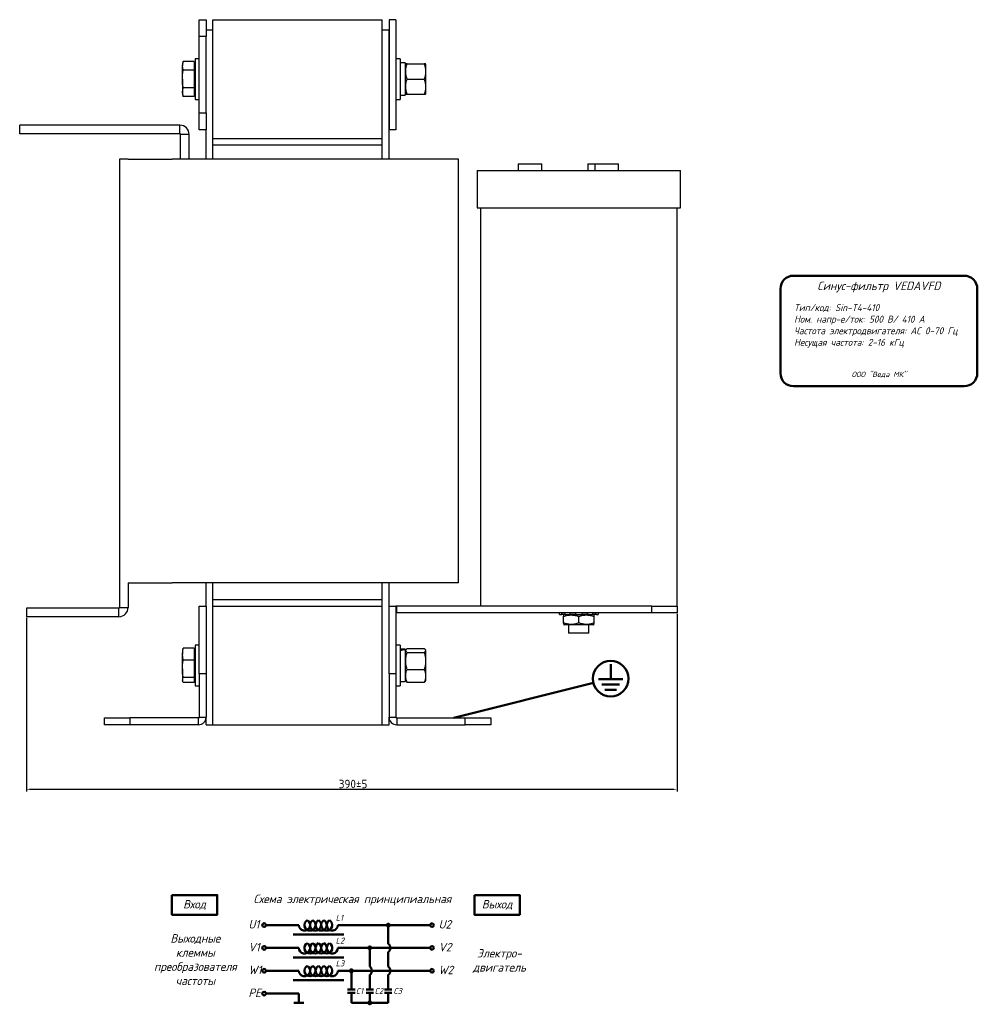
# Model space of a CAD drawing. Header units: millimetres. Extents: x -457 to 673, y -166 to 827.
# Tile 2 of 2: x 108 to 673, y 220 to 801. Entities that reach past the tile are written whole.
import ezdxf

# ---------------------------------------------------------------- set-up
doc = ezdxf.new("R2010")
doc.units = ezdxf.units.MM
doc.layers.get('0').update_dxf_attribs({"lineweight": 50})
doc.styles.add('GOST-2.304_Type-B', font='GOST Common.ttf')
doc.styles.add('GOST-2.304_Type-B_italic', font='GOST Common Italic.ttf')
doc.dimstyles.new('ISO-25', dxfattribs={"dimtxt": 5, "dimasz": 2.5, "dimexe": 1.25, "dimexo": 0.625, "dimtad": 1, "dimtoh": 1, "dimdec": 0, "dimtxsty": 'GOST-2.304_Type-B', "dimcen": 2.5, "dimadec": 0, "dimazin": 0, "dimtfac": 1, "dimtdec": 0, "dimtmove": 0, "dimatfit": 3, "dimfxl": 1, "dimarcsym": 0})

# ---------------------------------------------------------------- blocks, each defined once
blk = doc.blocks.new('Схема')
for points in [[(126.85, -17.74, 1), (128.61, -17.74, 1)], [(115.97, -31.21, 1), (117.72, -31.21, 1)], [(105.05, -44.68, 1), (106.8, -44.68, 1)], [(115.97, -63.61, 1), (117.72, -63.61, 1)]]:
    blk.add_hatch(color=0).paths.add_polyline_path(points)
for p, q in [((74.98, -17.74), (55.53, -17.74)), ((97.97, -17.74), (128.61, -17.74)), ((127.73, -17.74), (152.48, -17.74)), ((127.73, -17.74), (127.73, -28.73)), ((71.66, -23.35), (101.59, -23.35)), ((74.98, -31.21), (55.53, -31.21)), ((97.97, -31.21), (130.42, -31.21)), ((116.85, -31.21), (116.85, -42.2)), ((127.73, -33.69), (127.73, -42.2)), ((130.42, -31.21), (152.48, -31.21)), ((71.66, -36.81), (101.59, -36.81)), ((74.98, -44.68), (55.53, -44.68)), ((97.97, -44.68), (136.56, -44.68)), ((105.93, -44.68), (105.93, -55.73)), ((136.56, -44.68), (152.48, -44.68)), ((71.66, -50.28), (101.59, -50.28)), ((116.85, -47.16), (116.85, -55.73)), ((127.73, -47.16), (127.73, -55.73)), ((103.73, -55.73), (108.12, -55.73)), ((103.73, -57.8), (108.12, -57.8)), ((105.93, -57.8), (105.93, -63.61)), ((114.65, -55.73), (119.04, -55.73)), ((114.65, -57.8), (119.04, -57.8)), ((116.85, -63.61), (116.85, -57.8)), ((125.53, -55.73), (129.93, -55.73)), ((125.53, -57.8), (129.93, -57.8)), ((127.73, -63.61), (127.73, -57.8)), ((74.98, -58.14), (55.53, -58.14)), ((77.95, -63.61), (72.01, -63.61)), ((74.98, -58.14), (74.98, -63.61)), ((105.93, -63.61), (120.07, -63.61)), ((116.85, -63.61), (127.73, -63.61))]:
    blk.add_line(p, q)
for points in [[(0, 0), (26.76, 0), (26.76, -11.69), (0, -11.69)], [(178.58, 0), (205.34, 0), (205.34, -11.69), (178.58, -11.69)]]:
    blk.add_lwpolyline(points, close=True)
for centre in [(54.46, -17.74), (153.56, -17.74), (54.46, -31.21), (153.56, -31.21), (54.46, -44.68), (153.56, -44.68), (54.46, -58.14)]:
    blk.add_circle(centre, 1.08)
at = {"color": 0}
for centre in [(127.73, -17.74), (116.85, -31.21), (105.93, -44.68), (116.85, -63.61)]:
    blk.add_circle(centre, 0.876, dxfattribs=at)
for centre, radius, start, end in [((78.26, -17.74), 3.28, 180, 60), ((81.54, -17.74), 3.28, 120, 60), ((84.83, -17.74), 3.28, 120, 60), ((88.11, -17.74), 3.28, 120, 60), ((91.4, -17.74), 3.28, 120, 60), ((94.68, -17.74), 3.28, 120, 0), ((78.26, -31.21), 3.28, 180, 60), ((81.54, -31.21), 3.28, 120, 60), ((84.83, -31.21), 3.28, 120, 60), ((88.11, -31.21), 3.28, 120, 60), ((91.4, -31.21), 3.28, 120, 60), ((94.68, -31.21), 3.28, 120, 0), ((125.73, -31.21), 3.19, 308.94144, 51.05856), ((78.26, -44.68), 3.28, 180, 60), ((81.54, -44.68), 3.28, 120, 60), ((84.83, -44.68), 3.28, 120, 60), ((88.11, -44.68), 3.28, 120, 60), ((91.4, -44.68), 3.28, 120, 60), ((94.68, -44.68), 3.28, 120, 0), ((114.84, -44.68), 3.19, 308.94144, 51.05856), ((125.73, -44.68), 3.19, 308.94144, 51.05856)]:
    blk.add_arc(centre, radius, start, end)
at = {"style": 'GOST-2.304_Type-B_italic'}
for s, insert, char_height, width, attachment_point in [('Схема электрическая принципиальная', (106.53, -2.96), 5, 143.4834, 5), ('Вход', (13.38, -5.84), 5, 26.7633, 5), ('Выход', (191.96, -5.84), 5, 26.7633, 5), ('U1', (45.18, -14.79), 5, 144.0546, 1), ('L1', (96.71, -11.66), 3.5, 76.8291, 1), ('U2', (157.44, -14.79), 5, 144.0546, 1), ('Выходные\\Pклеммы\\Pпреобразователя\\Pчастоты', (13.88, -38.1), 5, 26.7633, 5), ('V1', (45.18, -28.26), 5, 144.0546, 1), ('L2', (96.71, -25.13), 3.5, 76.8291, 1), ('V2', (157.44, -28.26), 5, 144.0546, 1), ('Электро-\\Pдвигатель', (193.3, -38.93), 5, 17.1809, 5), ('L3', (96.71, -38.59), 3.5, 76.8291, 1), ('W1', (45.18, -41.72), 5, 144.0546, 1), ('W2', (157.44, -41.72), 5, 144.0546, 1), ('PE', (45.18, -55.19), 5, 144.0546, 1), ('C1', (108.57, -54.89), 3.5, 76.8291, 1), ('C2', (119.64, -54.89), 3.5, 76.8291, 1), ('C3', (130.7, -54.89), 3.5, 76.8291, 1)]:
    blk.add_mtext(s, dxfattribs=dict(at, insert=insert, char_height=char_height, width=width, attachment_point=attachment_point))
blk = doc.blocks.new('Шильдик')
blk.add_lwpolyline([(7.68, 7.68), (108.51, 7.68, -0.414214), (116.19, 0), (116.19, -49.84, -0.414214), (108.51, -57.52), (7.68, -57.52, -0.414214), (0, -49.84), (0, 0, -0.414214)], format="xyb", close=True)
at = {"style": 'GOST-2.304_Type-B_italic'}
for s, insert, char_height, width, attachment_point in [('Синус-фильтр VEDAVFD', (58.1, 0.99), 5, 100.8313, 5), ('Тип/код: Sin-T4-410\\PНом. напр-е/ток: 500 В/ 410 А\\PЧастота электродвигателя: АС 0-70 Гц\\PНесущая частота: 2-16 кГц', (8.05, -9.11), 4.096, 109.2167, 1), ('ООО "Веда МК"', (58.21, -50.78), 3.072, 115.9587, 5)]:
    blk.add_mtext(s, dxfattribs=dict(at, insert=insert, char_height=char_height, width=width, attachment_point=attachment_point))
blk = doc.blocks.new('*D63')
at = {"color": 0, "linetype": 'Continuous', "lineweight": -2, "transparency": 16777216}
for p, q in [((111.68, 447.88), (111.68, 345.43)), ((495.68, 450.13), (495.68, 345.43)), ((114.18, 346.68), (493.18, 346.68))]:
    blk.add_line(p, q, dxfattribs=at)
at = {"color": 0, "linetype": 'Continuous', "transparency": 16777216}
for points in [[(114.18, 347.1), (114.18, 346.27), (111.68, 346.68)], [(493.18, 347.1), (493.18, 346.27), (495.68, 346.68)]]:
    blk.add_solid(points, dxfattribs=at)
at = {"layer": 'Defpoints', "color": 0, "linetype": 'Continuous', "transparency": 16777216}
for p in [(111.68, 448.5), (495.68, 450.75), (495.68, 346.68)]:
    blk.add_point(p, dxfattribs=at)
at = {"color": 0, "linetype": 'Continuous', "lineweight": 18, "transparency": 16777216, "insert": (304.43, 352.31), "char_height": 5, "attachment_point": 2, "style": 'GOST-2.304_Type-B'}
blk.add_mtext('390%%P5', dxfattribs=at)

msp = doc.modelspace()

# ---------------------------------------------------------------- linework, layer by layer
at = {"color": 7, "linetype": 'Continuous', "lineweight": 25}
for p, q in [((213.68, 800.75), (217.68, 800.75)), ((213.68, 790.75), (213.68, 800.75)), ((217.68, 800.75), (217.68, 790.75)), ((221.68, 730.75), (221.68, 800.75)), ((221.68, 800.75), (321.68, 800.75)), ((321.68, 730.75), (321.68, 800.75)), ((329.68, 800.75), (325.68, 800.75)), ((325.68, 800.75), (325.68, 735.75)), ((329.68, 800.75), (329.68, 735.75)), ((217.68, 790.75), (213.68, 790.75)), ((213.68, 745.75), (213.68, 790.75)), ((217.68, 794.75), (221.68, 794.75)), ((217.68, 745.75), (217.68, 790.75)), ((221.68, 718.5), (221.68, 794.75)), ((321.68, 718.5), (321.68, 794.75)), ((321.68, 794.75), (325.68, 794.75)), ((325.68, 718.5), (325.68, 794.75)), ((204.19, 776.14), (203.68, 774.75)), ((203.68, 773.55), (204.19, 776.14)), ((203.68, 774.75), (203.68, 773.55)), ((204.19, 770.95), (203.68, 773.55)), ((203.68, 765.75), (203.68, 773.55)), ((210.58, 776.14), (204.19, 776.14)), ((210.58, 776.14), (210.58, 770.95)), ((211.18, 773.99), (210.58, 774.59)), ((213.68, 777.75), (211.18, 777.75)), ((211.18, 777.75), (211.18, 753.75)), ((332.18, 777.75), (329.68, 777.75)), ((332.18, 777.75), (332.18, 753.75)), ((335.28, 775.3), (335.28, 756.2)), ((335.5, 774.75), (335.28, 774.38)), ((336.3, 774.75), (346.46, 774.75)), ((347.48, 774.38), (347.26, 774.75)), ((347.48, 765.75), (347.48, 774.38)), ((210.58, 770.95), (204.19, 770.95)), ((210.58, 770.95), (210.58, 760.56)), ((203.68, 765.75), (203.68, 757.96)), ((336.3, 765.75), (346.46, 765.75)), ((347.48, 757.13), (347.48, 765.75)), ((203.68, 757.96), (204.19, 760.56)), ((204.19, 755.36), (203.68, 757.96)), ((203.68, 757.96), (203.68, 756.75)), ((203.68, 756.75), (204.19, 755.36)), ((210.58, 760.56), (204.19, 760.56)), ((210.58, 755.36), (204.19, 755.36)), ((210.58, 760.56), (210.58, 755.36)), ((210.58, 756.92), (211.18, 757.52)), ((332.18, 756.2), (335.28, 756.2)), ((335.28, 757.13), (335.5, 756.75)), ((336.3, 756.75), (346.46, 756.75)), ((347.26, 756.75), (347.48, 757.13)), ((211.18, 753.75), (213.68, 753.75)), ((329.68, 753.75), (332.18, 753.75)), ((213.68, 745.75), (217.68, 745.75)), ((213.68, 735.75), (213.68, 745.75)), ((217.68, 745.75), (217.68, 735.75)), ((107.68, 733.5), (107.68, 738.5)), ((202.18, 738.5), (107.68, 738.5)), ((202.18, 733.5), (202.18, 738.5)), ((202.18, 733.5), (107.68, 733.5)), ((202.68, 718.5), (202.68, 733)), ((207.68, 733), (202.68, 733)), ((207.68, 718.5), (207.68, 733)), ((217.68, 735.75), (213.68, 735.75)), ((217.68, 718.5), (217.68, 735.75)), ((329.68, 735.75), (325.68, 735.75)), ((221.68, 730.75), (321.68, 730.75)), ((221.68, 718.5), (221.68, 726.88)), ((221.68, 726.88), (321.68, 726.88)), ((321.68, 718.5), (321.68, 726.88)), ((171.68, 718.5), (166.68, 718.5)), ((166.68, 718.5), (166.68, 454)), ((171.68, 718.5), (197.68, 718.5)), ((340.68, 718.5), (197.68, 718.5)), ((366.68, 718.5), (340.68, 718.5)), ((366.68, 468.5), (366.68, 718.5)), ((401.9, 715.75), (401.9, 711.75)), ((401.9, 715.75), (415.22, 715.75)), ((415.22, 715.75), (415.9, 715.75)), ((415.9, 711.75), (415.9, 715.75)), ((443.1, 715.75), (443.1, 711.75)), ((443.1, 715.75), (447.04, 715.75)), ((447.04, 715.75), (447.04, 711.75)), ((447.04, 715.75), (460.36, 715.75)), ((460.36, 715.75), (461.04, 715.75)), ((461.04, 711.75), (461.04, 715.75)), ((377.68, 711.75), (377.68, 689.75)), ((377.68, 711.75), (491.85, 711.75)), ((491.85, 711.75), (497.68, 711.75)), ((497.68, 689.75), (497.68, 711.75)), ((377.68, 689.75), (491.85, 689.75)), ((379.68, 689.75), (379.68, 454.75)), ((491.85, 689.75), (497.68, 689.75)), ((495.68, 454.75), (495.68, 689.75)), ((171.68, 468.5), (171.68, 454)), ((171.68, 468.5), (197.68, 468.5)), ((340.68, 468.5), (197.68, 468.5)), ((217.68, 454.75), (217.68, 468.5)), ((221.68, 384.75), (221.68, 468.5)), ((221.68, 458.63), (221.68, 468.5)), ((321.68, 384.75), (321.68, 468.5)), ((321.68, 458.63), (321.68, 468.5)), ((325.68, 454.75), (325.68, 468.5)), ((366.68, 468.5), (340.68, 468.5)), ((111.68, 453.5), (111.68, 448.5)), ((166.18, 453.5), (111.68, 453.5)), ((166.18, 448.5), (166.18, 453.5)), ((166.68, 454), (171.68, 454)), ((213.68, 414.75), (213.68, 454.75)), ((213.68, 454.75), (217.68, 454.75)), ((217.68, 454.75), (217.68, 414.75)), ((221.68, 458.63), (321.68, 458.63)), ((221.68, 384.75), (221.68, 454.75)), ((221.68, 454.75), (321.68, 454.75)), ((321.68, 384.75), (321.68, 454.75)), ((325.68, 454.75), (329.68, 454.75)), ((325.68, 414.75), (325.68, 454.75)), ((329.68, 454.75), (329.68, 414.75)), ((330.18, 454.75), (329.68, 454.72)), ((330.18, 450.75), (330.18, 454.75)), ((480.68, 454.75), (330.18, 454.75)), ((480.68, 450.75), (480.68, 454.75)), ((480.68, 454.75), (495.68, 454.75)), ((495.68, 454.75), (495.68, 450.75)), ((166.18, 448.5), (111.68, 448.5)), ((480.68, 450.75), (330.18, 450.75)), ((426.32, 449.75), (426.32, 450.75)), ((426.32, 449.75), (427.43, 449.75)), ((427.43, 450.75), (427.43, 449.75)), ((427.89, 449.75), (427.43, 449.75)), ((427.89, 449.75), (427.89, 450.75)), ((429.55, 449.75), (427.89, 449.75)), ((429.06, 449.75), (428.68, 449.53)), ((428.68, 444.77), (428.68, 448.73)), ((429.55, 449.75), (429.55, 450.75)), ((429.55, 449.75), (432.45, 449.75)), ((432.45, 450.75), (432.45, 449.75)), ((432.63, 449.75), (432.45, 449.75)), ((432.63, 449.75), (432.63, 450.75)), ((435.89, 449.75), (432.63, 449.75)), ((435.89, 449.75), (435.89, 450.75)), ((435.89, 449.75), (439.47, 449.75)), ((437.68, 444.77), (437.68, 448.73)), ((439.47, 450.75), (439.47, 449.75)), ((442.73, 449.75), (439.47, 449.75)), ((442.73, 449.75), (442.73, 450.75)), ((442.91, 449.75), (442.73, 449.75)), ((442.91, 449.75), (442.91, 450.75)), ((442.91, 449.75), (445.81, 449.75)), ((445.81, 450.75), (445.81, 449.75)), ((447.47, 449.75), (445.81, 449.75)), ((446.68, 449.53), (446.31, 449.75)), ((446.68, 444.77), (446.68, 448.73)), ((447.47, 449.75), (447.47, 450.75)), ((447.93, 449.75), (447.47, 449.75)), ((447.93, 449.75), (447.93, 450.75)), ((447.93, 449.75), (449.04, 449.75)), ((449.04, 450.75), (449.04, 449.75)), ((495.68, 450.75), (480.68, 450.75)), ((428.68, 443.97), (429.06, 443.75)), ((446.31, 443.75), (429.06, 443.75)), ((431.68, 443.75), (431.68, 438.75)), ((443.68, 438.75), (443.68, 443.75)), ((446.31, 443.75), (446.68, 443.97)), ((443.68, 438.75), (431.68, 438.75)), ((213.68, 431.75), (211.18, 431.75)), ((211.18, 431.75), (211.18, 407.75)), ((332.18, 431.75), (329.68, 431.75)), ((332.18, 431.75), (332.18, 407.75)), ((203.68, 426.33), (204.19, 429.88)), ((203.84, 429.2), (203.68, 428.75)), ((203.68, 428.75), (203.68, 426.33)), ((204.19, 422.78), (203.68, 426.33)), ((203.68, 417.72), (203.68, 426.33)), ((204.19, 429.88), (203.95, 429.16)), ((210.58, 429.88), (204.19, 429.88)), ((210.58, 429.88), (210.58, 422.78)), ((211.18, 427.99), (210.58, 428.59)), ((335.28, 429.3), (332.18, 429.3)), ((335.28, 429.3), (335.28, 429.29)), ((335.28, 429.29), (335.28, 429.05)), ((335.28, 429.05), (335.28, 410.2)), ((335.63, 428.99), (335.28, 428.38)), ((336.3, 429.69), (346.46, 429.69)), ((336.3, 427.35), (346.46, 427.35)), ((347.48, 428.38), (347.13, 428.99)), ((347.48, 417.8), (347.48, 428.38)), ((210.58, 422.78), (204.19, 422.78)), ((210.58, 422.78), (210.58, 412.66)), ((203.68, 417.72), (203.68, 411.14)), ((203.68, 411.14), (204.19, 412.66)), ((210.58, 412.66), (204.19, 412.66)), ((210.58, 412.66), (210.58, 409.63)), ((217.68, 414.75), (213.68, 414.75)), ((213.68, 414.75), (213.68, 389.25)), ((217.68, 414.75), (217.68, 389.25)), ((329.68, 414.75), (325.68, 414.75)), ((325.68, 414.75), (325.68, 389.25)), ((329.68, 414.75), (329.68, 389.25)), ((336.3, 417.4), (346.46, 417.4)), ((347.48, 411.13), (347.48, 417.8)), ((204.19, 409.63), (203.68, 411.14)), ((203.68, 411.14), (203.68, 410.75)), ((203.68, 410.75), (203.84, 410.3)), ((210.58, 409.63), (204.19, 409.63)), ((210.58, 410.92), (211.18, 411.52)), ((211.18, 407.75), (213.68, 407.75)), ((329.68, 407.75), (332.18, 407.75)), ((332.18, 410.2), (335.28, 410.2)), ((335.28, 411.13), (335.63, 410.51)), ((336.3, 409.81), (346.46, 409.81)), ((347.13, 410.51), (347.48, 411.13)), ((213.68, 389.25), (217.68, 389.25)), ((217.68, 384.75), (217.68, 389.25)), ((325.68, 389.25), (329.68, 389.25)), ((325.68, 384.75), (325.68, 389.25)), ((157.68, 384.75), (157.68, 388.75)), ((157.68, 388.75), (172.68, 388.75)), ((172.68, 384.75), (157.68, 384.75)), ((172.68, 388.75), (172.68, 384.75)), ((213.18, 388.75), (172.68, 388.75)), ((213.18, 384.75), (172.68, 384.75)), ((213.18, 384.75), (213.18, 388.75)), ((217.68, 384.75), (221.68, 384.75)), ((221.68, 384.75), (321.68, 384.75)), ((321.68, 384.75), (325.68, 384.75)), ((330.18, 388.75), (330.18, 384.75)), ((330.18, 388.75), (370.68, 388.75)), ((330.18, 384.75), (370.68, 384.75)), ((370.68, 384.75), (370.68, 388.75)), ((370.68, 388.75), (385.68, 388.75)), ((385.68, 384.75), (370.68, 384.75)), ((385.68, 388.75), (385.68, 384.75))]:
    msp.add_line(p, q, dxfattribs=at)
for p, q in [((456.49, 420.44), (456.49, 411.72)), ((446.3, 409.52), (363.86, 388.75)), ((456.49, 411.72), (449.37, 411.72)), ((451.2, 408.55), (456.49, 408.55)), ((456.49, 411.72), (463.6, 411.72)), ((461.77, 408.55), (456.49, 408.55)), ((453.04, 405.38), (456.49, 405.38)), ((459.94, 405.38), (456.49, 405.38))]:
    msp.add_line(p, q)
msp.add_circle((456.49, 411.96), 10.48)
for centre, radius, start, end in [((202.18, 733), 5.5, 0, 90), ((202.18, 733), 0.5, 0, 90), ((166.18, 454), 0.5, 270, 0), ((166.18, 454), 5.5, 270, 0), ((330.18, 450.25), 0.5, 90, 180), ((213.18, 389.25), 0.5, 270, 0), ((213.18, 389.25), 4.5, 270, 0), ((330.18, 389.25), 4.5, 180, 270), ((330.18, 389.25), 0.5, 180, 270)]:
    msp.add_arc(centre, radius, start, end, dxfattribs=at)
for centre, major_axis, ratio, start_param, end_param in [((332.18, 765.75), (16.54, 0), 0.57735, 1.476953, 1.570796), ((335.28, 765.75), (16.54, 0), 0.57735, 1.570796, 1.759323), ((332.18, 419.75), (16.45, 3.1), 0.548938, 1.279102, 1.467629), ((335.28, 419.75), (16.45, 3.1), 0.548938, 1.467629, 1.656155)]:
    msp.add_ellipse(centre, major_axis=major_axis, ratio=ratio, start_param=start_param, end_param=end_param, dxfattribs=at)
for points, knots in [([(336.3, 765.75), (336.07, 766.53), (335.6, 768.11), (335.43, 770.45), (335.68, 772.69), (336.09, 774.06), (336.3, 774.75)], [0, 0, 0, 0, 0.264605, 0.534949, 0.765344, 1, 1, 1, 1]), ([(336.3, 774.75), (336.18, 774.75), (335.84, 774.75), (335.5, 774.75), (335.54, 774.75), (335.55, 774.75)], [0, 0, 0, 0, 0.261933, 0.760864, 1, 1, 1, 1]), ([(346.46, 774.75), (346.69, 773.97), (347.16, 772.39), (347.33, 770.05), (347.08, 767.81), (346.67, 766.44), (346.46, 765.75)], [0, 0, 0, 0, 0.264605, 0.534949, 0.765344, 1, 1, 1, 1]), ([(347.21, 774.75), (347.22, 774.75), (347.26, 774.75), (346.93, 774.75), (346.58, 774.75), (346.46, 774.75)], [0, 0, 0, 0, 0.226291, 0.738059, 1, 1, 1, 1]), ([(203.68, 765.75), (203.77, 767.45), (203.87, 769.19), (204.18, 770.9), (204.19, 770.95)], [0, 0, 0, 0, 0.973005, 1, 1, 1, 1]), ([(204.19, 760.56), (204.11, 760.99), (203.81, 762.71), (203.74, 764.45), (203.68, 765.75)], [0, 0, 0, 0, 0.253067, 1, 1, 1, 1]), ([(336.3, 756.75), (336.07, 757.53), (335.6, 759.11), (335.43, 761.45), (335.68, 763.69), (336.09, 765.06), (336.3, 765.75)], [0, 0, 0, 0, 0.264605, 0.534949, 0.765344, 1, 1, 1, 1]), ([(346.46, 765.75), (346.69, 764.97), (347.16, 763.39), (347.33, 761.05), (347.08, 758.81), (346.67, 757.44), (346.46, 756.75)], [0, 0, 0, 0, 0.264605, 0.534949, 0.765344, 1, 1, 1, 1]), ([(335.55, 756.75), (335.54, 756.75), (335.5, 756.75), (335.83, 756.75), (336.18, 756.75), (336.3, 756.75)], [0, 0, 0, 0, 0.226291, 0.738059, 1, 1, 1, 1]), ([(346.46, 756.75), (346.58, 756.75), (346.92, 756.75), (347.26, 756.75), (347.22, 756.75), (347.21, 756.75)], [0, 0, 0, 0, 0.261933, 0.760864, 1, 1, 1, 1]), ([(428.68, 448.73), (429.46, 448.96), (431.04, 449.43), (433.38, 449.6), (435.62, 449.35), (436.99, 448.94), (437.68, 448.73)], [0, 0, 0, 0, 0.264605, 0.534949, 0.765344, 1, 1, 1, 1]), ([(428.68, 449.48), (428.68, 449.49), (428.68, 449.52), (428.68, 449.06), (428.68, 448.73)], [0, 0, 0, 0, 0.272149, 1, 1, 1, 1]), ([(437.68, 448.73), (438.46, 448.96), (440.04, 449.43), (442.38, 449.6), (444.62, 449.35), (445.99, 448.94), (446.68, 448.73)], [0, 0, 0, 0, 0.264605, 0.534949, 0.765344, 1, 1, 1, 1]), ([(446.68, 448.73), (446.68, 449.06), (446.68, 449.52), (446.68, 449.49), (446.68, 449.48)], [0, 0, 0, 0, 0.727824, 1, 1, 1, 1]), ([(437.68, 444.77), (436.9, 444.54), (435.32, 444.07), (432.98, 443.9), (430.74, 444.15), (429.37, 444.56), (428.68, 444.77)], [0, 0, 0, 0, 0.264605, 0.534949, 0.765344, 1, 1, 1, 1]), ([(428.68, 444.77), (428.68, 444.44), (428.68, 443.98), (428.68, 444.01), (428.68, 444.02)], [0, 0, 0, 0, 0.727824, 1, 1, 1, 1]), ([(446.68, 444.77), (445.9, 444.54), (444.32, 444.07), (441.98, 443.9), (439.74, 444.15), (438.37, 444.56), (437.68, 444.77)], [0, 0, 0, 0, 0.264605, 0.534949, 0.765344, 1, 1, 1, 1]), ([(446.68, 444.03), (446.68, 444.02), (446.68, 443.98), (446.68, 444.44), (446.68, 444.77)], [0, 0, 0, 0, 0.272149, 1, 1, 1, 1]), ([(336.3, 427.35), (336.18, 427.45), (335.83, 427.74), (335.48, 428.24), (335.47, 428.93), (335.99, 429.41), (336.3, 429.69)], [0, 0, 0, 0, 0.1310038, 0.3805401, 0.636178, 1, 1, 1, 1]), ([(336.3, 417.4), (336.07, 418.27), (335.6, 420.01), (335.43, 422.6), (335.68, 425.07), (336.09, 426.58), (336.3, 427.35)], [0, 0, 0, 0, 0.264605, 0.534949, 0.765344, 1, 1, 1, 1]), ([(346.46, 429.69), (346.77, 429.41), (347.28, 428.94), (347.29, 428.24), (346.94, 427.74), (346.58, 427.45), (346.46, 427.35)], [0, 0, 0, 0, 0.363821, 0.613049, 0.868997, 1, 1, 1, 1]), ([(346.46, 427.35), (346.69, 426.48), (347.16, 424.74), (347.33, 422.15), (347.08, 419.68), (346.67, 418.17), (346.46, 417.4)], [0, 0, 0, 0, 0.264605, 0.534949, 0.765344, 1, 1, 1, 1]), ([(203.68, 417.72), (203.77, 419.37), (203.87, 421.07), (204.18, 422.74), (204.19, 422.78)], [0, 0, 0, 0, 0.973005, 1, 1, 1, 1]), ([(204.19, 412.66), (204.11, 413.08), (203.81, 414.75), (203.74, 416.45), (203.68, 417.72)], [0, 0, 0, 0, 0.253067, 1, 1, 1, 1]), ([(336.3, 409.81), (336.07, 410.47), (335.6, 411.8), (335.43, 413.78), (335.68, 415.66), (336.09, 416.82), (336.3, 417.4)], [0, 0, 0, 0, 0.2646054, 0.5349487, 0.7653436, 1, 1, 1, 1]), ([(346.46, 417.4), (346.69, 416.75), (347.16, 415.41), (347.33, 413.44), (347.08, 411.55), (346.67, 410.39), (346.46, 409.81)], [0, 0, 0, 0, 0.264605, 0.534949, 0.765344, 1, 1, 1, 1]), ([(335.68, 410.52), (335.75, 410.38), (335.89, 410.14), (336.18, 409.91), (336.3, 409.81)], [0, 0, 0, 0, 0.568894, 1, 1, 1, 1]), ([(346.46, 409.81), (346.58, 409.91), (346.87, 410.14), (347.01, 410.38), (347.09, 410.52)], [0, 0, 0, 0, 0.431039, 1, 1, 1, 1])]:
    msp.add_open_spline(points, degree=3, knots=knots, dxfattribs=at)

# ---------------------------------------------------------------- block references
for name, p in [('Шильдик', (556.68, 642.03)), ('Схема', (197.49, 284.3))]:
    msp.add_blockref(name, p)

# ---------------------------------------------------------------- dimensions: what is measured, and where the dimension line sits
at = {"color": 7, "linetype": 'Continuous', "lineweight": 18}
dim = msp.add_linear_dim(base=(495.68, 346.68), p1=(111.68, 448.5), p2=(495.68, 450.75), text='390%%P5', dimstyle='ISO-25', dxfattribs=at)
dim.commit()
dim.dimension.update_dxf_attribs({"geometry": '*D63', "text_midpoint": (304.43, 346.68), "dimtype": 160})

doc.saveas('drawing.dxf')
